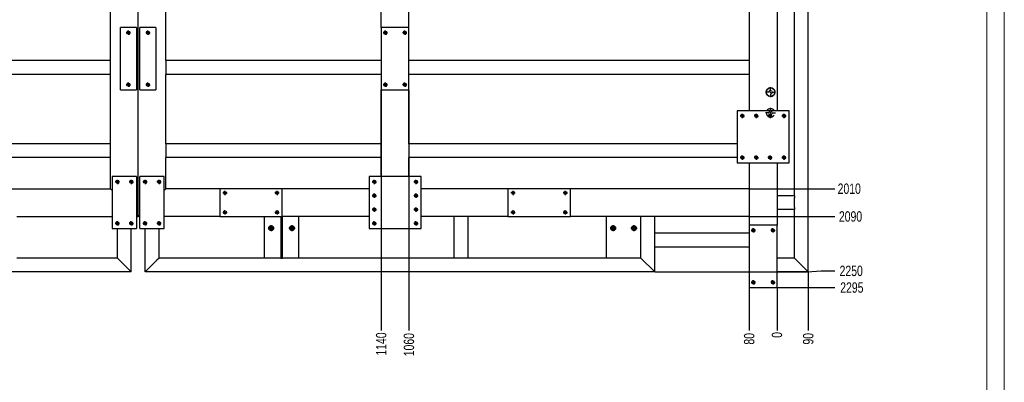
# Model space of a CAD drawing. Header units: millimetres. Extents: x 0 to 841, y 0 to 594.
# Tile 21 of 24: x 557 to 841, y 297 to 401. Entities that reach past the tile are written whole.
import ezdxf

# ---------------------------------------------------------------- set-up
doc = ezdxf.new("R2010")
doc.units = ezdxf.units.MM
doc.header["$PDSIZE"] = -1
doc.linetypes.add('CENTERX2', pattern=[20.32, 12.7, -2.54, 2.54, -2.54])
for name, color, linetype in [('COTES', 1, 'Continuous'), ('TRAIT-FINS', 9, 'Continuous'), ('TRAIT-MIXTES', 3, 'CENTERX2')]:
    doc.layers.add(name, color=color, linetype=linetype)
doc.layers.add('TRAIT-FORT', color=4, linetype='Continuous', lineweight=25)
doc.styles.add('SLDTEXTSTYLE0', font='TXT', dxfattribs={"width": 0.75})
doc.dimstyles.new('SLDDIMSTYLE0', dxfattribs={"dimtxt": 3, "dimasz": 0.333333, "dimexe": 0, "dimexo": 0.0625, "dimgap": 0.75, "dimtad": 0, "dimtih": 1, "dimtoh": 1, "dimdec": 0, "dimlfac": 10, "dimrnd": 1e-09, "dimdsep": 46, "dimtxsty": 'SLDTEXTSTYLE0', "dimblk1": 'ORIGIN', "dimblk2": 'ORIGIN', "dimsah": 1, "dimcen": 0.09, "dimadec": 0, "dimazin": 2, "dimtfac": 1, "dimtdec": 0, "dimtofl": 0, "dimtmove": 0, "dimatfit": 3, "dimldrblk": 'ORIGIN', "dimfxl": 1, "dimfrac": 2, "dimtolj": 1, "dimtzin": 12, "dimarcsym": 0})
doc.dimstyles.new('SLDDIMSTYLE1', dxfattribs={"dimtxt": 3, "dimasz": 2, "dimexe": 0, "dimexo": 0.0625, "dimgap": 0.75, "dimtad": 0, "dimtih": 1, "dimtoh": 1, "dimdec": 0, "dimlfac": 10, "dimrnd": 1e-09, "dimzin": 12, "dimdsep": 46, "dimtxsty": 'SLDTEXTSTYLE0', "dimsah": 1, "dimcen": 0.09, "dimadec": 0, "dimazin": 3, "dimtfac": 1, "dimtdec": 0, "dimtofl": 0, "dimtmove": 0, "dimatfit": 3, "dimfxl": 1, "dimfrac": 2, "dimtolj": 1, "dimtzin": 12, "dimarcsym": 0})

# ---------------------------------------------------------------- blocks, each defined once
blk = doc.blocks.new('_D_66')
at = {"layer": 'COTES', "color": 0, "lineweight": -2, "transparency": 16777216}
blk.add_line((775.53, 324.13), (775.53, 311.86), dxfattribs=at)
at = {"layer": 'Defpoints', "color": 0, "transparency": 16777216}
for p in [(775.53, 324.19), (775.53, 324.19), (775.53, 311.86)]:
    blk.add_point(p, dxfattribs=at)
at = {"layer": 'COTES', "color": 0, "transparency": 16777216, "insert": (775.53, 310.54), "char_height": 3, "attachment_point": 5, "rotation": 90, "style": 'SLDTEXTSTYLE0'}
blk.add_mtext('\\A1;0', dxfattribs=at)
blk = doc.blocks.new('_Origin')
at = {"color": 0, "linetype": 'ByBlock', "lineweight": -2}
blk.add_line((0, 0), (-1, 0), dxfattribs=at)
blk.add_circle((0, 0), 0.5, dxfattribs=at)
blk = doc.blocks.new('_D_67')
at = {"layer": 'COTES', "color": 0, "lineweight": -2, "transparency": 16777216}
blk.add_line((767.53, 324.13), (767.53, 311.86), dxfattribs=at)
at = {"layer": 'Defpoints', "color": 0, "transparency": 16777216}
for p in [(767.53, 324.19), (775.53, 324.19), (767.53, 311.86)]:
    blk.add_point(p, dxfattribs=at)
at = {"layer": 'COTES', "color": 0, "transparency": 16777216, "insert": (767.53, 309.42), "char_height": 3, "attachment_point": 5, "rotation": 90, "style": 'SLDTEXTSTYLE0'}
blk.add_mtext('\\A1;80', dxfattribs=at)
blk = doc.blocks.new('_D_68')
at = {"layer": 'COTES', "color": 0, "lineweight": -2, "transparency": 16777216}
blk.add_line((669.53, 381.13), (669.53, 311.86), dxfattribs=at)
at = {"layer": 'Defpoints', "color": 0, "transparency": 16777216}
for p in [(669.53, 381.19), (775.53, 324.19), (669.53, 311.86)]:
    blk.add_point(p, dxfattribs=at)
at = {"layer": 'COTES', "color": 0, "transparency": 16777216, "insert": (669.53, 307.73), "char_height": 3, "attachment_point": 5, "rotation": 90, "style": 'SLDTEXTSTYLE0'}
blk.add_mtext('\\A1;1060', dxfattribs=at)
blk = doc.blocks.new('_D_69')
at = {"layer": 'COTES', "color": 0, "lineweight": -2, "transparency": 16777216}
blk.add_line((661.53, 381.13), (661.53, 311.86), dxfattribs=at)
at = {"layer": 'Defpoints', "color": 0, "transparency": 16777216}
for p in [(661.53, 381.19), (775.53, 324.19), (661.53, 311.86)]:
    blk.add_point(p, dxfattribs=at)
at = {"layer": 'COTES', "color": 0, "transparency": 16777216, "insert": (661.53, 307.92), "char_height": 3, "attachment_point": 5, "rotation": 90, "style": 'SLDTEXTSTYLE0'}
blk.add_mtext('\\A1;1140', dxfattribs=at)
blk = doc.blocks.new('_D_70')
at = {"layer": 'COTES', "color": 0, "lineweight": -2, "transparency": 16777216}
blk.add_line((466.53, 324.13), (466.53, 311.86), dxfattribs=at)
at = {"layer": 'Defpoints', "color": 0, "transparency": 16777216}
for p in [(466.53, 324.19), (775.53, 324.19), (466.53, 311.86)]:
    blk.add_point(p, dxfattribs=at)
at = {"layer": 'COTES', "color": 0, "transparency": 16777216, "insert": (466.53, 307.36), "char_height": 3, "attachment_point": 5, "rotation": 90, "style": 'SLDTEXTSTYLE0'}
blk.add_mtext('\\A1;3090', dxfattribs=at)
blk = doc.blocks.new('_D_71')
at = {"layer": 'COTES', "color": 0, "lineweight": -2, "transparency": 16777216}
blk.add_line((784.53, 328.63), (784.53, 311.86), dxfattribs=at)
at = {"layer": 'Defpoints', "color": 0, "transparency": 16777216}
for p in [(784.53, 328.69), (775.53, 324.19), (784.53, 311.86)]:
    blk.add_point(p, dxfattribs=at)
at = {"layer": 'COTES', "color": 0, "transparency": 16777216, "insert": (784.53, 309.42), "char_height": 3, "attachment_point": 5, "rotation": 90, "style": 'SLDTEXTSTYLE0'}
blk.add_mtext('\\A1;90', dxfattribs=at)
blk = doc.blocks.new('_D_78')
at = {"layer": 'COTES', "color": 0, "lineweight": -2, "transparency": 16777216}
blk.add_line((474.47, 352.69), (450.2, 352.69), dxfattribs=at)
at = {"layer": 'Defpoints', "color": 0, "transparency": 16777216}
for p in [(595.53, 553.69), (450.2, 352.69), (474.53, 352.69)]:
    blk.add_point(p, dxfattribs=at)
at = {"layer": 'COTES', "color": 0, "transparency": 16777216, "insert": (446.08, 352.69), "char_height": 3, "attachment_point": 5, "style": 'SLDTEXTSTYLE0'}
blk.add_mtext('\\A1;2010', dxfattribs=at)
blk = doc.blocks.new('_D_79')
at = {"layer": 'COTES', "color": 0, "lineweight": -2, "transparency": 16777216}
blk.add_line((474.47, 344.69), (450.2, 344.69), dxfattribs=at)
at = {"layer": 'Defpoints', "color": 0, "transparency": 16777216}
for p in [(595.53, 553.69), (450.2, 344.69), (474.53, 344.69)]:
    blk.add_point(p, dxfattribs=at)
at = {"layer": 'COTES', "color": 0, "transparency": 16777216, "insert": (445.7, 344.69), "char_height": 3, "attachment_point": 5, "style": 'SLDTEXTSTYLE0'}
blk.add_mtext('\\A1;2090', dxfattribs=at)
blk = doc.blocks.new('_D_80')
at = {"layer": 'COTES', "color": 0, "lineweight": -2, "transparency": 16777216}
for p, q in [((454.2, 329), (450.2, 329)), ((458.2, 328.69), (454.2, 329)), ((474.47, 328.69), (458.2, 328.69))]:
    blk.add_line(p, q, dxfattribs=at)
at = {"layer": 'Defpoints', "color": 0, "transparency": 16777216}
for p in [(595.53, 553.69), (450.2, 329), (474.53, 328.69)]:
    blk.add_point(p, dxfattribs=at)
at = {"layer": 'COTES', "color": 0, "transparency": 16777216, "insert": (445.51, 329), "char_height": 3, "attachment_point": 5, "style": 'SLDTEXTSTYLE0'}
blk.add_mtext('\\A1;2250', dxfattribs=at)
blk = doc.blocks.new('_D_81')
at = {"layer": 'COTES', "color": 0, "lineweight": -2, "transparency": 16777216}
blk.add_line((466.47, 324.19), (450.2, 324.19), dxfattribs=at)
at = {"layer": 'Defpoints', "color": 0, "transparency": 16777216}
for p in [(595.53, 553.69), (450.2, 324.19), (466.53, 324.19)]:
    blk.add_point(p, dxfattribs=at)
at = {"layer": 'COTES', "color": 0, "transparency": 16777216, "insert": (445.33, 324.19), "char_height": 3, "attachment_point": 5, "style": 'SLDTEXTSTYLE0'}
blk.add_mtext('\\A1;2295', dxfattribs=at)
blk = doc.blocks.new('_D_87')
at = {"layer": 'COTES', "color": 0, "lineweight": -2, "transparency": 16777216}
blk.add_line((767.59, 352.69), (792.21, 352.69), dxfattribs=at)
at = {"layer": 'Defpoints', "color": 0, "transparency": 16777216}
for p in [(775.53, 553.69), (767.53, 352.69), (792.21, 352.69)]:
    blk.add_point(p, dxfattribs=at)
at = {"layer": 'COTES', "color": 0, "transparency": 16777216, "insert": (796.34, 352.69), "char_height": 3, "attachment_point": 5, "style": 'SLDTEXTSTYLE0'}
blk.add_mtext('\\A1;2010', dxfattribs=at)
blk = doc.blocks.new('_D_88')
at = {"layer": 'COTES', "color": 0, "lineweight": -2, "transparency": 16777216}
blk.add_line((767.59, 344.69), (792.21, 344.69), dxfattribs=at)
at = {"layer": 'Defpoints', "color": 0, "transparency": 16777216}
for p in [(775.53, 553.69), (767.53, 344.69), (792.21, 344.69)]:
    blk.add_point(p, dxfattribs=at)
at = {"layer": 'COTES', "color": 0, "transparency": 16777216, "insert": (796.71, 344.69), "char_height": 3, "attachment_point": 5, "style": 'SLDTEXTSTYLE0'}
blk.add_mtext('\\A1;2090', dxfattribs=at)
blk = doc.blocks.new('_D_89')
at = {"layer": 'COTES', "color": 0, "lineweight": -2, "transparency": 16777216}
for p, q in [((784.21, 328.69), (788.21, 329)), ((788.21, 329), (792.21, 329)), ((740.39, 328.69), (784.21, 328.69))]:
    blk.add_line(p, q, dxfattribs=at)
at = {"layer": 'Defpoints', "color": 0, "transparency": 16777216}
for p in [(775.53, 553.69), (792.21, 329), (740.33, 328.69)]:
    blk.add_point(p, dxfattribs=at)
at = {"layer": 'COTES', "color": 0, "transparency": 16777216, "insert": (796.9, 329), "char_height": 3, "attachment_point": 5, "style": 'SLDTEXTSTYLE0'}
blk.add_mtext('\\A1;2250', dxfattribs=at)
blk = doc.blocks.new('_D_90')
at = {"layer": 'COTES', "color": 0, "lineweight": -2, "transparency": 16777216}
blk.add_line((775.59, 324.19), (792.21, 324.19), dxfattribs=at)
at = {"layer": 'Defpoints', "color": 0, "transparency": 16777216}
for p in [(775.53, 553.69), (775.53, 324.19), (792.21, 324.19)]:
    blk.add_point(p, dxfattribs=at)
at = {"layer": 'COTES', "color": 0, "transparency": 16777216, "insert": (797.09, 324.19), "char_height": 3, "attachment_point": 5, "style": 'SLDTEXTSTYLE0'}
blk.add_mtext('\\A1;2295', dxfattribs=at)
blk = doc.blocks.new('SW_CENTERMARKSYMBOL_27')
at = {"layer": 'TRAIT-MIXTES', "color": 0}
for p, q in [((-0.4, 0), (-0.9, 0)), ((0, 0), (-0.2, 0)), ((0, 0.4), (0, 0.9)), ((0, 0), (0, 0.2)), ((0, 0), (0, -0.2)), ((0, 0), (0.2, 0)), ((0.4, 0), (0.9, 0)), ((0, -0.4), (0, -0.9))]:
    blk.add_line(p, q, dxfattribs=at)
blk = doc.blocks.new('SW_CENTERMARKSYMBOL_55')
at = {"layer": 'TRAIT-MIXTES', "color": 0}
for p, q in [((-0.4, 0), (-0.625, 0)), ((0, 0), (-0.2, 0)), ((0, 0.4), (0, 0.625)), ((0, 0), (0, 0.2)), ((0, 0), (0, -0.2)), ((0, 0), (0.2, 0)), ((0.4, 0), (0.625, 0)), ((0, -0.4), (0, -0.625))]:
    blk.add_line(p, q, dxfattribs=at)
blk = doc.blocks.new('SW_CENTERMARKSYMBOL_56')
at = {"layer": 'TRAIT-MIXTES', "color": 0}
for p, q in [((-0.4, 0), (-0.625, 0)), ((0, 0), (-0.2, 0)), ((0, 0.4), (0, 0.625)), ((0, 0), (0, 0.2)), ((0, 0), (0, -0.2)), ((0, 0), (0.2, 0)), ((0.4, 0), (0.625, 0)), ((0, -0.4), (0, -0.625))]:
    blk.add_line(p, q, dxfattribs=at)
blk = doc.blocks.new('SW_CENTERMARKSYMBOL_57')
at = {"layer": 'TRAIT-MIXTES', "color": 0}
for p, q in [((-0.4, 0), (-0.625, 0)), ((0, 0), (-0.2, 0)), ((0, 0.4), (0, 0.625)), ((0, 0), (0, 0.2)), ((0, 0), (0, -0.2)), ((0, 0), (0.2, 0)), ((0.4, 0), (0.625, 0)), ((0, -0.4), (0, -0.625))]:
    blk.add_line(p, q, dxfattribs=at)
blk = doc.blocks.new('SW_CENTERMARKSYMBOL_58')
at = {"layer": 'TRAIT-MIXTES', "color": 0}
for p, q in [((-0.4, 0), (-0.625, 0)), ((0, 0), (-0.2, 0)), ((0, 0.4), (0, 0.625)), ((0, 0), (0, 0.2)), ((0, 0), (0, -0.2)), ((0, 0), (0.2, 0)), ((0.4, 0), (0.625, 0)), ((0, -0.4), (0, -0.625))]:
    blk.add_line(p, q, dxfattribs=at)
blk = doc.blocks.new('SW_CENTERMARKSYMBOL_59')
at = {"layer": 'TRAIT-MIXTES', "color": 0}
for p, q in [((-0.4, 0), (-0.625, 0)), ((0, 0), (-0.2, 0)), ((0, 0.4), (0, 0.625)), ((0, 0), (0, 0.2)), ((0, 0), (0, -0.2)), ((0, 0), (0.2, 0)), ((0.4, 0), (0.625, 0)), ((0, -0.4), (0, -0.625))]:
    blk.add_line(p, q, dxfattribs=at)
blk = doc.blocks.new('SW_CENTERMARKSYMBOL_60')
at = {"layer": 'TRAIT-MIXTES', "color": 0}
for p, q in [((-0.4, 0), (-0.625, 0)), ((0, 0), (-0.2, 0)), ((0, 0.4), (0, 0.625)), ((0, 0), (0, 0.2)), ((0, 0), (0, -0.2)), ((0, 0), (0.2, 0)), ((0.4, 0), (0.625, 0)), ((0, -0.4), (0, -0.625))]:
    blk.add_line(p, q, dxfattribs=at)
blk = doc.blocks.new('SW_CENTERMARKSYMBOL_61')
at = {"layer": 'TRAIT-MIXTES', "color": 0}
for p, q in [((-0.4, 0), (-0.625, 0)), ((0, 0), (-0.2, 0)), ((0, 0.4), (0, 0.625)), ((0, 0), (0, 0.2)), ((0, 0), (0, -0.2)), ((0, 0), (0.2, 0)), ((0.4, 0), (0.625, 0)), ((0, -0.4), (0, -0.625))]:
    blk.add_line(p, q, dxfattribs=at)
blk = doc.blocks.new('SW_CENTERMARKSYMBOL_62')
at = {"layer": 'TRAIT-MIXTES', "color": 0}
for p, q in [((-0.4, 0), (-0.625, 0)), ((0, 0), (-0.2, 0)), ((0, 0.4), (0, 0.625)), ((0, 0), (0, 0.2)), ((0, 0), (0, -0.2)), ((0, 0), (0.2, 0)), ((0.4, 0), (0.625, 0)), ((0, -0.4), (0, -0.625))]:
    blk.add_line(p, q, dxfattribs=at)
blk = doc.blocks.new('SW_CENTERMARKSYMBOL_90')
at = {"layer": 'TRAIT-MIXTES', "color": 0}
for p, q in [((-0.4, 0), (-0.9, 0)), ((0, 0), (-0.2, 0)), ((0, 0.4), (0, 0.9)), ((0, 0), (0, 0.2)), ((0, 0), (0, -0.2)), ((0, 0), (0.2, 0)), ((0.4, 0), (0.9, 0)), ((0, -0.4), (0, -0.9))]:
    blk.add_line(p, q, dxfattribs=at)
blk = doc.blocks.new('SW_CENTERMARKSYMBOL_104')
at = {"layer": 'TRAIT-MIXTES', "color": 0}
for p, q in [((-0.4, 0), (-0.9, 0)), ((0, 0), (-0.2, 0)), ((0, 0.4), (0, 0.9)), ((0, 0), (0, 0.2)), ((0, 0), (0, -0.2)), ((0, 0), (0.2, 0)), ((0.4, 0), (0.9, 0)), ((0, -0.4), (0, -0.9))]:
    blk.add_line(p, q, dxfattribs=at)
blk = doc.blocks.new('SW_CENTERMARKSYMBOL_127')
at = {"layer": 'TRAIT-MIXTES', "color": 0}
for p, q in [((-0.4, 0), (-1.45, 0)), ((0, 0), (-0.2, 0)), ((0, 0.4), (0, 1.45)), ((0, 0), (0, 0.2)), ((0, 0), (0, -0.2)), ((0, 0), (0.2, 0)), ((0.4, 0), (1.45, 0)), ((0, -0.4), (0, -1.45))]:
    blk.add_line(p, q, dxfattribs=at)
blk = doc.blocks.new('SW_CENTERMARKSYMBOL_139')
at = {"layer": 'TRAIT-MIXTES', "color": 0}
for p, q in [((-0.4, 0), (-0.625, 0)), ((0, 0), (-0.2, 0)), ((0, 0.4), (0, 0.625)), ((0, 0), (0, 0.2)), ((0, 0), (0, -0.2)), ((0, 0), (0.2, 0)), ((0.4, 0), (0.625, 0)), ((0, -0.4), (0, -0.625))]:
    blk.add_line(p, q, dxfattribs=at)
blk = doc.blocks.new('SW_CENTERMARKSYMBOL_140')
at = {"layer": 'TRAIT-MIXTES', "color": 0}
for p, q in [((-0.4, 0), (-0.625, 0)), ((0, 0), (-0.2, 0)), ((0, 0.4), (0, 0.625)), ((0, 0), (0, 0.2)), ((0, 0), (0, -0.2)), ((0, 0), (0.2, 0)), ((0.4, 0), (0.625, 0)), ((0, -0.4), (0, -0.625))]:
    blk.add_line(p, q, dxfattribs=at)
blk = doc.blocks.new('SW_CENTERMARKSYMBOL_141')
at = {"layer": 'TRAIT-MIXTES', "color": 0}
for p, q in [((-0.4, 0), (-0.625, 0)), ((0, 0), (-0.2, 0)), ((0, 0.4), (0, 0.625)), ((0, 0), (0, 0.2)), ((0, 0), (0, -0.2)), ((0, 0), (0.2, 0)), ((0.4, 0), (0.625, 0)), ((0, -0.4), (0, -0.625))]:
    blk.add_line(p, q, dxfattribs=at)
blk = doc.blocks.new('SW_CENTERMARKSYMBOL_142')
at = {"layer": 'TRAIT-MIXTES', "color": 0}
for p, q in [((-0.4, 0), (-0.625, 0)), ((0, 0), (-0.2, 0)), ((0, 0.4), (0, 0.625)), ((0, 0), (0, 0.2)), ((0, 0), (0, -0.2)), ((0, 0), (0.2, 0)), ((0.4, 0), (0.625, 0)), ((0, -0.4), (0, -0.625))]:
    blk.add_line(p, q, dxfattribs=at)
blk = doc.blocks.new('SW_CENTERMARKSYMBOL_143')
at = {"layer": 'TRAIT-MIXTES', "color": 0}
for p, q in [((-0.4, 0), (-0.625, 0)), ((0, 0), (-0.2, 0)), ((0, 0.4), (0, 0.625)), ((0, 0), (0, 0.2)), ((0, 0), (0, -0.2)), ((0, 0), (0.2, 0)), ((0.4, 0), (0.625, 0)), ((0, -0.4), (0, -0.625))]:
    blk.add_line(p, q, dxfattribs=at)
blk = doc.blocks.new('SW_CENTERMARKSYMBOL_144')
at = {"layer": 'TRAIT-MIXTES', "color": 0}
for p, q in [((-0.4, 0), (-0.625, 0)), ((0, 0), (-0.2, 0)), ((0, 0.4), (0, 0.625)), ((0, 0), (0, 0.2)), ((0, 0), (0, -0.2)), ((0, 0), (0.2, 0)), ((0.4, 0), (0.625, 0)), ((0, -0.4), (0, -0.625))]:
    blk.add_line(p, q, dxfattribs=at)
blk = doc.blocks.new('SW_CENTERMARKSYMBOL_145')
at = {"layer": 'TRAIT-MIXTES', "color": 0}
for p, q in [((-0.4, 0), (-0.625, 0)), ((0, 0), (-0.2, 0)), ((0, 0.4), (0, 0.625)), ((0, 0), (0, 0.2)), ((0, 0), (0, -0.2)), ((0, 0), (0.2, 0)), ((0.4, 0), (0.625, 0)), ((0, -0.4), (0, -0.625))]:
    blk.add_line(p, q, dxfattribs=at)
blk = doc.blocks.new('SW_CENTERMARKSYMBOL_146')
at = {"layer": 'TRAIT-MIXTES', "color": 0}
for p, q in [((-0.4, 0), (-0.625, 0)), ((0, 0), (-0.2, 0)), ((0, 0.4), (0, 0.625)), ((0, 0), (0, 0.2)), ((0, 0), (0, -0.2)), ((0, 0), (0.2, 0)), ((0.4, 0), (0.625, 0)), ((0, -0.4), (0, -0.625))]:
    blk.add_line(p, q, dxfattribs=at)
blk = doc.blocks.new('SW_CENTERMARKSYMBOL_152')
at = {"layer": 'TRAIT-MIXTES', "color": 0}
for p, q in [((-0.4, 0), (-0.625, 0)), ((0, 0), (-0.2, 0)), ((0, 0.4), (0, 0.625)), ((0, 0), (0, 0.2)), ((0, 0), (0, -0.2)), ((0, 0), (0.2, 0)), ((0.4, 0), (0.625, 0)), ((0, -0.4), (0, -0.625))]:
    blk.add_line(p, q, dxfattribs=at)
blk = doc.blocks.new('SW_CENTERMARKSYMBOL_153')
at = {"layer": 'TRAIT-MIXTES', "color": 0}
for p, q in [((-0.4, 0), (-0.625, 0)), ((0, 0), (-0.2, 0)), ((0, 0.4), (0, 0.625)), ((0, 0), (0, 0.2)), ((0, 0), (0, -0.2)), ((0, 0), (0.2, 0)), ((0.4, 0), (0.625, 0)), ((0, -0.4), (0, -0.625))]:
    blk.add_line(p, q, dxfattribs=at)
blk = doc.blocks.new('SW_CENTERMARKSYMBOL_154')
at = {"layer": 'TRAIT-MIXTES', "color": 0}
for p, q in [((-0.4, 0), (-0.625, 0)), ((0, 0), (-0.2, 0)), ((0, 0.4), (0, 0.625)), ((0, 0), (0, 0.2)), ((0, 0), (0, -0.2)), ((0, 0), (0.2, 0)), ((0.4, 0), (0.625, 0)), ((0, -0.4), (0, -0.625))]:
    blk.add_line(p, q, dxfattribs=at)
blk = doc.blocks.new('SW_CENTERMARKSYMBOL_155')
at = {"layer": 'TRAIT-MIXTES', "color": 0}
for p, q in [((-0.4, 0), (-0.625, 0)), ((0, 0), (-0.2, 0)), ((0, 0.4), (0, 0.625)), ((0, 0), (0, 0.2)), ((0, 0), (0, -0.2)), ((0, 0), (0.2, 0)), ((0.4, 0), (0.625, 0)), ((0, -0.4), (0, -0.625))]:
    blk.add_line(p, q, dxfattribs=at)
blk = doc.blocks.new('SW_CENTERMARKSYMBOL_156')
at = {"layer": 'TRAIT-MIXTES', "color": 0}
for p, q in [((-0.4, 0), (-0.625, 0)), ((0, 0), (-0.2, 0)), ((0, 0.4), (0, 0.625)), ((0, 0), (0, 0.2)), ((0, 0), (0, -0.2)), ((0, 0), (0.2, 0)), ((0.4, 0), (0.625, 0)), ((0, -0.4), (0, -0.625))]:
    blk.add_line(p, q, dxfattribs=at)
blk = doc.blocks.new('SW_CENTERMARKSYMBOL_157')
at = {"layer": 'TRAIT-MIXTES', "color": 0}
for p, q in [((-0.4, 0), (-0.625, 0)), ((0, 0), (-0.2, 0)), ((0, 0.4), (0, 0.625)), ((0, 0), (0, 0.2)), ((0, 0), (0, -0.2)), ((0, 0), (0.2, 0)), ((0.4, 0), (0.625, 0)), ((0, -0.4), (0, -0.625))]:
    blk.add_line(p, q, dxfattribs=at)
blk = doc.blocks.new('SW_CENTERMARKSYMBOL_172')
at = {"layer": 'TRAIT-MIXTES', "color": 0}
for p, q in [((-0.4, 0), (-0.625, 0)), ((0, 0), (-0.2, 0)), ((0, 0.4), (0, 0.625)), ((0, 0), (0, 0.2)), ((0, 0), (0, -0.2)), ((0, 0), (0.2, 0)), ((0.4, 0), (0.625, 0)), ((0, -0.4), (0, -0.625))]:
    blk.add_line(p, q, dxfattribs=at)
blk = doc.blocks.new('SW_CENTERMARKSYMBOL_173')
at = {"layer": 'TRAIT-MIXTES', "color": 0}
for p, q in [((-0.4, 0), (-0.625, 0)), ((0, 0), (-0.2, 0)), ((0, 0.4), (0, 0.625)), ((0, 0), (0, 0.2)), ((0, 0), (0, -0.2)), ((0, 0), (0.2, 0)), ((0.4, 0), (0.625, 0)), ((0, -0.4), (0, -0.625))]:
    blk.add_line(p, q, dxfattribs=at)
blk = doc.blocks.new('SW_CENTERMARKSYMBOL_174')
at = {"layer": 'TRAIT-MIXTES', "color": 0}
for p, q in [((-0.4, 0), (-0.625, 0)), ((0, 0), (-0.2, 0)), ((0, 0.4), (0, 0.625)), ((0, 0), (0, 0.2)), ((0, 0), (0, -0.2)), ((0, 0), (0.2, 0)), ((0.4, 0), (0.625, 0)), ((0, -0.4), (0, -0.625))]:
    blk.add_line(p, q, dxfattribs=at)
blk = doc.blocks.new('SW_CENTERMARKSYMBOL_175')
at = {"layer": 'TRAIT-MIXTES', "color": 0}
for p, q in [((-0.4, 0), (-0.625, 0)), ((0, 0), (-0.2, 0)), ((0, 0.4), (0, 0.625)), ((0, 0), (0, 0.2)), ((0, 0), (0, -0.2)), ((0, 0), (0.2, 0)), ((0.4, 0), (0.625, 0)), ((0, -0.4), (0, -0.625))]:
    blk.add_line(p, q, dxfattribs=at)
blk = doc.blocks.new('SW_CENTERMARKSYMBOL_192')
at = {"layer": 'TRAIT-MIXTES', "color": 0}
for p, q in [((-0.4, 0), (-0.9, 0)), ((0, 0), (-0.2, 0)), ((0, 0.4), (0, 0.9)), ((0, 0), (0, 0.2)), ((0, 0), (0, -0.2)), ((0, 0), (0.2, 0)), ((0.4, 0), (0.9, 0)), ((0, -0.4), (0, -0.9))]:
    blk.add_line(p, q, dxfattribs=at)
blk = doc.blocks.new('SW_CENTERMARKSYMBOL_193')
at = {"layer": 'TRAIT-MIXTES', "color": 0}
for p, q in [((-0.4, 0), (-0.625, 0)), ((0, 0), (-0.2, 0)), ((0, 0.4), (0, 0.625)), ((0, 0), (0, 0.2)), ((0, 0), (0, -0.2)), ((0, 0), (0.2, 0)), ((0.4, 0), (0.625, 0)), ((0, -0.4), (0, -0.625))]:
    blk.add_line(p, q, dxfattribs=at)
blk = doc.blocks.new('SW_CENTERMARKSYMBOL_194')
at = {"layer": 'TRAIT-MIXTES', "color": 0}
for p, q in [((-0.4, 0), (-0.625, 0)), ((0, 0), (-0.2, 0)), ((0, 0.4), (0, 0.625)), ((0, 0), (0, 0.2)), ((0, 0), (0, -0.2)), ((0, 0), (0.2, 0)), ((0.4, 0), (0.625, 0)), ((0, -0.4), (0, -0.625))]:
    blk.add_line(p, q, dxfattribs=at)
blk = doc.blocks.new('SW_CENTERMARKSYMBOL_195')
at = {"layer": 'TRAIT-MIXTES', "color": 0}
for p, q in [((-0.4, 0), (-0.625, 0)), ((0, 0), (-0.2, 0)), ((0, 0.4), (0, 0.625)), ((0, 0), (0, 0.2)), ((0, 0), (0, -0.2)), ((0, 0), (0.2, 0)), ((0.4, 0), (0.625, 0)), ((0, -0.4), (0, -0.625))]:
    blk.add_line(p, q, dxfattribs=at)
blk = doc.blocks.new('SW_CENTERMARKSYMBOL_196')
at = {"layer": 'TRAIT-MIXTES', "color": 0}
for p, q in [((-0.4, 0), (-0.625, 0)), ((0, 0), (-0.2, 0)), ((0, 0.4), (0, 0.625)), ((0, 0), (0, 0.2)), ((0, 0), (0, -0.2)), ((0, 0), (0.2, 0)), ((0.4, 0), (0.625, 0)), ((0, -0.4), (0, -0.625))]:
    blk.add_line(p, q, dxfattribs=at)
blk = doc.blocks.new('SW_CENTERMARKSYMBOL_197')
at = {"layer": 'TRAIT-MIXTES', "color": 0}
for p, q in [((-0.4, 0), (-0.625, 0)), ((0, 0), (-0.2, 0)), ((0, 0.4), (0, 0.625)), ((0, 0), (0, 0.2)), ((0, 0), (0, -0.2)), ((0, 0), (0.2, 0)), ((0.4, 0), (0.625, 0)), ((0, -0.4), (0, -0.625))]:
    blk.add_line(p, q, dxfattribs=at)
blk = doc.blocks.new('SW_CENTERMARKSYMBOL_198')
at = {"layer": 'TRAIT-MIXTES', "color": 0}
for p, q in [((-0.4, 0), (-0.625, 0)), ((0, 0), (-0.2, 0)), ((0, 0.4), (0, 0.625)), ((0, 0), (0, 0.2)), ((0, 0), (0, -0.2)), ((0, 0), (0.2, 0)), ((0.4, 0), (0.625, 0)), ((0, -0.4), (0, -0.625))]:
    blk.add_line(p, q, dxfattribs=at)
blk = doc.blocks.new('SW_CENTERMARKSYMBOL_199')
at = {"layer": 'TRAIT-MIXTES', "color": 0}
for p, q in [((-0.4, 0), (-0.625, 0)), ((0, 0), (-0.2, 0)), ((0, 0.4), (0, 0.625)), ((0, 0), (0, 0.2)), ((0, 0), (0, -0.2)), ((0, 0), (0.2, 0)), ((0.4, 0), (0.625, 0)), ((0, -0.4), (0, -0.625))]:
    blk.add_line(p, q, dxfattribs=at)
blk = doc.blocks.new('SW_CENTERMARKSYMBOL_200')
at = {"layer": 'TRAIT-MIXTES', "color": 0}
for p, q in [((-0.4, 0), (-0.625, 0)), ((0, 0), (-0.2, 0)), ((0, 0.4), (0, 0.625)), ((0, 0), (0, 0.2)), ((0, 0), (0, -0.2)), ((0, 0), (0.2, 0)), ((0.4, 0), (0.625, 0)), ((0, -0.4), (0, -0.625))]:
    blk.add_line(p, q, dxfattribs=at)
blk = doc.blocks.new('SW_CENTERMARKSYMBOL_202')
at = {"layer": 'TRAIT-MIXTES', "color": 0}
for p, q in [((-0.4, 0), (-0.625, 0)), ((0, 0), (-0.2, 0)), ((0, 0.4), (0, 0.625)), ((0, 0), (0, 0.2)), ((0, 0), (0, -0.2)), ((0, 0), (0.2, 0)), ((0.4, 0), (0.625, 0)), ((0, -0.4), (0, -0.625))]:
    blk.add_line(p, q, dxfattribs=at)
blk = doc.blocks.new('SW_CENTERMARKSYMBOL_203')
at = {"layer": 'TRAIT-MIXTES', "color": 0}
for p, q in [((-0.4, 0), (-0.625, 0)), ((0, 0), (-0.2, 0)), ((0, 0.4), (0, 0.625)), ((0, 0), (0, 0.2)), ((0, 0), (0, -0.2)), ((0, 0), (0.2, 0)), ((0.4, 0), (0.625, 0)), ((0, -0.4), (0, -0.625))]:
    blk.add_line(p, q, dxfattribs=at)
blk = doc.blocks.new('SW_CENTERMARKSYMBOL_204')
at = {"layer": 'TRAIT-MIXTES', "color": 0}
for p, q in [((-0.4, 0), (-0.625, 0)), ((0, 0), (-0.2, 0)), ((0, 0.4), (0, 0.625)), ((0, 0), (0, 0.2)), ((0, 0), (0, -0.2)), ((0, 0), (0.2, 0)), ((0.4, 0), (0.625, 0)), ((0, -0.4), (0, -0.625))]:
    blk.add_line(p, q, dxfattribs=at)
blk = doc.blocks.new('SW_CENTERMARKSYMBOL_205')
at = {"layer": 'TRAIT-MIXTES', "color": 0}
for p, q in [((-0.4, 0), (-0.625, 0)), ((0, 0), (-0.2, 0)), ((0, 0.4), (0, 0.625)), ((0, 0), (0, 0.2)), ((0, 0), (0, -0.2)), ((0, 0), (0.2, 0)), ((0.4, 0), (0.625, 0)), ((0, -0.4), (0, -0.625))]:
    blk.add_line(p, q, dxfattribs=at)
blk = doc.blocks.new('SW_CENTERMARKSYMBOL_220')
at = {"layer": 'TRAIT-MIXTES', "color": 0}
for p, q in [((-0.4, 0), (-1.45, 0)), ((0, 0), (-0.2, 0)), ((0, 0.4), (0, 1.45)), ((0, 0), (0, 0.2)), ((0, 0), (0, -0.2)), ((0, 0), (0.2, 0)), ((0.4, 0), (1.45, 0)), ((0, -0.4), (0, -1.45))]:
    blk.add_line(p, q, dxfattribs=at)
blk = doc.blocks.new('SW_CENTERMARKSYMBOL_221')
at = {"layer": 'TRAIT-MIXTES', "color": 0}
for p, q in [((-0.4, 0), (-0.625, 0)), ((0, 0), (-0.2, 0)), ((0, 0.4), (0, 0.625)), ((0, 0), (0, 0.2)), ((0, 0), (0, -0.2)), ((0, 0), (0.2, 0)), ((0.4, 0), (0.625, 0)), ((0, -0.4), (0, -0.625))]:
    blk.add_line(p, q, dxfattribs=at)
blk = doc.blocks.new('SW_CENTERMARKSYMBOL_222')
at = {"layer": 'TRAIT-MIXTES', "color": 0}
for p, q in [((-0.4, 0), (-0.625, 0)), ((0, 0), (-0.2, 0)), ((0, 0.4), (0, 0.625)), ((0, 0), (0, 0.2)), ((0, 0), (0, -0.2)), ((0, 0), (0.2, 0)), ((0.4, 0), (0.625, 0)), ((0, -0.4), (0, -0.625))]:
    blk.add_line(p, q, dxfattribs=at)
blk = doc.blocks.new('SW_CENTERMARKSYMBOL_245')
at = {"layer": 'TRAIT-MIXTES', "color": 0}
for p, q in [((-0.4, 0), (-0.625, 0)), ((0, 0), (-0.2, 0)), ((0, 0.4), (0, 0.625)), ((0, 0), (0, 0.2)), ((0, 0), (0, -0.2)), ((0, 0), (0.2, 0)), ((0.4, 0), (0.625, 0)), ((0, -0.4), (0, -0.625))]:
    blk.add_line(p, q, dxfattribs=at)
blk = doc.blocks.new('SW_CENTERMARKSYMBOL_246')
at = {"layer": 'TRAIT-MIXTES', "color": 0}
for p, q in [((-0.4, 0), (-0.625, 0)), ((0, 0), (-0.2, 0)), ((0, 0.4), (0, 0.625)), ((0, 0), (0, 0.2)), ((0, 0), (0, -0.2)), ((0, 0), (0.2, 0)), ((0.4, 0), (0.625, 0)), ((0, -0.4), (0, -0.625))]:
    blk.add_line(p, q, dxfattribs=at)
blk = doc.blocks.new('SW_CENTERMARKSYMBOL_247')
at = {"layer": 'TRAIT-MIXTES', "color": 0}
for p, q in [((-0.4, 0), (-0.625, 0)), ((0, 0), (-0.2, 0)), ((0, 0.4), (0, 0.625)), ((0, 0), (0, 0.2)), ((0, 0), (0, -0.2)), ((0, 0), (0.2, 0)), ((0.4, 0), (0.625, 0)), ((0, -0.4), (0, -0.625))]:
    blk.add_line(p, q, dxfattribs=at)
blk = doc.blocks.new('SW_CENTERMARKSYMBOL_248')
at = {"layer": 'TRAIT-MIXTES', "color": 0}
for p, q in [((-0.4, 0), (-0.625, 0)), ((0, 0), (-0.2, 0)), ((0, 0.4), (0, 0.625)), ((0, 0), (0, 0.2)), ((0, 0), (0, -0.2)), ((0, 0), (0.2, 0)), ((0.4, 0), (0.625, 0)), ((0, -0.4), (0, -0.625))]:
    blk.add_line(p, q, dxfattribs=at)

msp = doc.modelspace()

# ---------------------------------------------------------------- linework, layer by layer
at = {"lineweight": 18}
for p, q in [((841, 594), (841, 0)), ((836, 589), (836, 5))]:
    msp.add_line(p, q, dxfattribs=at)
at = {"layer": 'TRAIT-FINS', "lineweight": 18}
for centre in [(588.73, 397.69), (594.33, 397.69), (662.73, 397.69), (668.33, 397.69), (588.73, 382.69), (594.33, 382.69), (662.73, 382.69), (668.33, 382.69), (773.67, 380.57), (773.67, 374.57), (765.53, 373.69), (769.53, 373.69), (773.53, 373.69), (777.53, 373.69), (765.53, 361.69), (769.53, 361.69), (773.53, 361.69), (777.53, 361.69), (585.53, 354.69), (589.53, 354.69), (593.53, 354.69), (597.53, 354.69), (659.53, 354.69), (671.53, 354.69), (659.53, 350.69), (671.53, 350.69), (659.53, 346.69), (671.53, 346.69), (585.53, 342.69), (589.53, 342.69), (593.53, 342.69), (597.53, 342.69), (659.53, 342.69), (671.53, 342.69), (629.83, 341.32), (635.83, 341.32), (728.33, 341.32), (734.33, 341.32), (768.73, 340.69), (774.33, 340.69), (768.73, 325.69), (774.33, 325.69)]:
    msp.add_arc(centre, 0.5, 255, 195, dxfattribs=at)
at = {"layer": 'TRAIT-FORT', "lineweight": 25}
for p, q in [((591.53, 344.69), (591.53, 553.69)), ((591.53, 344.69), (591.53, 459.69)), ((784.53, 328.69), (784.53, 457.69)), ((780.53, 350.69), (780.53, 418.69)), ((775.53, 409.19), (775.53, 375.19)), ((583.53, 389.69), (583.53, 405.69)), ((599.53, 389.69), (599.53, 407.19)), ((661.53, 399.19), (661.53, 407.19)), ((669.53, 399.19), (669.53, 407.19)), ((767.53, 407.19), (767.53, 389.69)), ((586.43, 381.19), (586.43, 399.19)), ((591.03, 399.19), (586.43, 399.19)), ((591.03, 399.19), (591.03, 381.19)), ((592.03, 381.19), (592.03, 399.19)), ((596.63, 399.19), (592.03, 399.19)), ((596.63, 399.19), (596.63, 381.19)), ((661.53, 399.19), (661.53, 381.19)), ((669.53, 399.19), (661.53, 399.19)), ((669.53, 381.19), (669.53, 399.19)), ((583.53, 389.69), (529.53, 389.69)), ((583.53, 389.09), (583.53, 389.69)), ((583.53, 386.29), (583.53, 389.09)), ((661.53, 389.69), (599.53, 389.69)), ((599.53, 389.69), (599.53, 389.09)), ((599.53, 389.09), (599.53, 386.29)), ((767.53, 389.69), (669.53, 389.69)), ((767.53, 389.69), (767.53, 389.09)), ((767.53, 389.09), (767.53, 386.29)), ((583.53, 385.69), (583.53, 386.29)), ((599.53, 386.29), (599.53, 385.69)), ((767.53, 386.29), (767.53, 385.69)), ((583.53, 385.69), (529.53, 385.69)), ((583.53, 365.69), (583.53, 385.69)), ((599.53, 365.69), (599.53, 385.69)), ((661.53, 385.69), (599.53, 385.69)), ((767.53, 385.69), (669.53, 385.69)), ((767.53, 385.69), (767.53, 375.19)), ((586.43, 381.19), (591.03, 381.19)), ((592.03, 381.19), (596.63, 381.19)), ((661.53, 365.69), (661.53, 381.19)), ((661.53, 381.19), (669.53, 381.19)), ((669.53, 365.69), (669.53, 381.19)), ((764.03, 375.19), (764.03, 360.19)), ((779.03, 375.19), (764.03, 375.19)), ((774.73, 375.22), (774.75, 375.19)), ((779.03, 360.19), (779.03, 375.19)), ((583.53, 365.69), (529.53, 365.69)), ((583.53, 365.09), (583.53, 365.69)), ((583.53, 362.29), (583.53, 365.09)), ((599.53, 365.69), (599.53, 365.09)), ((661.53, 365.69), (599.53, 365.69)), ((599.53, 365.09), (599.53, 362.29)), ((661.53, 365.09), (661.53, 365.69)), ((661.53, 362.29), (661.53, 365.09)), ((669.53, 365.69), (669.53, 365.09)), ((764.03, 365.69), (669.53, 365.69)), ((669.53, 365.09), (669.53, 362.29)), ((583.53, 361.69), (529.53, 361.69)), ((583.53, 361.69), (583.53, 362.29)), ((583.53, 352.69), (583.53, 361.69)), ((599.53, 362.29), (599.53, 361.69)), ((599.53, 352.69), (599.53, 361.69)), ((661.53, 361.69), (599.53, 361.69)), ((661.53, 361.69), (661.53, 362.29)), ((661.53, 356.19), (661.53, 361.69)), ((669.53, 362.29), (669.53, 361.69)), ((669.53, 356.19), (669.53, 361.69)), ((764.03, 361.69), (669.53, 361.69)), ((764.03, 360.19), (779.03, 360.19)), ((765.96, 361.69), (765.11, 361.69)), ((767.53, 360.19), (767.53, 352.69)), ((775.53, 360.19), (775.53, 350.69)), ((584.03, 356.19), (584.03, 341.19)), ((591.03, 356.19), (584.03, 356.19)), ((591.03, 356.19), (591.03, 341.19)), ((592.03, 341.19), (592.03, 356.19)), ((599.03, 356.19), (592.03, 356.19)), ((599.03, 341.19), (599.03, 356.19)), ((658.03, 356.19), (658.03, 341.19)), ((673.03, 356.19), (658.03, 356.19)), ((673.03, 341.19), (673.03, 356.19)), ((529.53, 352.69), (583.53, 352.69)), ((584.03, 352.19), (583.53, 352.69)), ((583.53, 352.69), (584.03, 352.19)), ((599.03, 352.19), (599.53, 352.69)), ((599.53, 352.69), (599.03, 352.19)), ((615.03, 352.69), (599.53, 352.69)), ((633.03, 352.69), (615.03, 352.69)), ((615.03, 352.69), (615.03, 344.69)), ((658.03, 352.69), (633.03, 352.69)), ((633.03, 344.69), (633.03, 352.69)), ((698.03, 352.69), (673.03, 352.69)), ((698.03, 352.69), (698.03, 344.69)), ((716.03, 352.69), (698.03, 352.69)), ((767.53, 352.69), (716.03, 352.69)), ((716.03, 344.69), (716.03, 352.69)), ((767.53, 352.69), (767.53, 351.89)), ((767.53, 351.89), (767.53, 345.49)), ((775.53, 350.69), (775.53, 350.09)), ((780.53, 350.69), (775.53, 350.69)), ((775.53, 350.09), (775.53, 347.29)), ((780.53, 350.69), (780.53, 350.09)), ((780.53, 347.29), (780.53, 350.09)), ((775.53, 347.29), (775.53, 346.69)), ((780.53, 346.69), (775.53, 346.69)), ((775.53, 346.69), (775.53, 342.19)), ((780.53, 347.29), (780.53, 346.69)), ((780.53, 332.69), (780.53, 346.69)), ((556.53, 344.69), (584.03, 344.69)), ((591.53, 344.69), (591.03, 345.19)), ((591.03, 345.19), (591.53, 344.69)), ((591.03, 344.69), (591.53, 344.69)), ((591.53, 344.69), (592.03, 345.19)), ((592.03, 345.19), (591.53, 344.69)), ((592.03, 344.69), (591.53, 344.69)), ((615.03, 344.69), (599.03, 344.69)), ((615.03, 344.69), (633.03, 344.69)), ((627.83, 344.69), (627.83, 332.69)), ((632.58, 344.69), (632.58, 332.69)), ((633.08, 344.69), (633.03, 344.69)), ((658.03, 344.69), (633.08, 344.69)), ((633.08, 332.69), (633.08, 344.69)), ((637.83, 332.69), (637.83, 344.69)), ((682.53, 344.69), (673.03, 344.69)), ((682.53, 332.69), (682.53, 344.69)), ((683.13, 344.69), (682.53, 344.69)), ((685.93, 344.69), (683.13, 344.69)), ((686.53, 344.69), (685.93, 344.69)), ((698.03, 344.69), (686.53, 344.69)), ((686.53, 332.69), (686.53, 344.69)), ((698.03, 344.69), (716.03, 344.69)), ((736.33, 344.69), (716.03, 344.69)), ((726.33, 344.69), (726.33, 332.69)), ((736.33, 332.69), (736.33, 344.69)), ((736.93, 344.69), (736.33, 344.69)), ((739.73, 344.69), (736.93, 344.69)), ((740.33, 344.69), (739.73, 344.69)), ((767.53, 344.69), (740.33, 344.69)), ((740.33, 339.86), (740.33, 344.69)), ((767.53, 345.49), (767.53, 344.69)), ((767.53, 344.69), (767.53, 342.19)), ((584.03, 341.19), (591.03, 341.19)), ((585.53, 342.27), (585.53, 343.12)), ((585.53, 332.69), (585.53, 341.19)), ((589.53, 342.27), (589.53, 343.12)), ((589.53, 328.69), (589.53, 341.19)), ((592.03, 341.19), (599.03, 341.19)), ((593.53, 342.27), (593.53, 343.12)), ((593.53, 328.69), (593.53, 341.19)), ((597.53, 342.27), (597.53, 343.12)), ((597.53, 332.69), (597.53, 341.19)), ((658.03, 341.19), (673.03, 341.19)), ((775.53, 342.19), (767.53, 342.19)), ((767.53, 342.19), (767.53, 324.19)), ((775.53, 324.19), (775.53, 342.19)), ((767.53, 339.86), (740.33, 339.86)), ((740.33, 339.26), (740.33, 339.86)), ((740.33, 336.46), (740.33, 339.26)), ((740.33, 335.86), (740.33, 336.46)), ((767.53, 335.86), (740.33, 335.86)), ((740.33, 328.69), (740.33, 335.86)), ((585.53, 332.69), (556.53, 332.69)), ((585.53, 332.69), (586.13, 332.09)), ((586.13, 332.09), (588.93, 329.29)), ((596.93, 332.09), (594.13, 329.29)), ((597.53, 332.69), (596.93, 332.09)), ((597.53, 332.69), (596.93, 332.09)), ((632.58, 332.69), (597.53, 332.69)), ((632.58, 332.69), (633.08, 332.69)), ((682.53, 332.69), (633.08, 332.69)), ((683.13, 332.69), (682.53, 332.69)), ((685.93, 332.69), (683.13, 332.69)), ((686.53, 332.69), (685.93, 332.69)), ((736.33, 332.69), (686.53, 332.69)), ((736.93, 332.09), (736.33, 332.69)), ((739.73, 329.29), (736.93, 332.09)), ((780.53, 332.69), (775.53, 332.69)), ((780.53, 332.69), (781.13, 332.09)), ((781.13, 332.09), (783.93, 329.29)), ((588.93, 329.29), (589.53, 328.69)), ((594.13, 329.29), (593.53, 328.69)), ((594.13, 329.29), (593.53, 328.69)), ((740.33, 328.69), (739.73, 329.29)), ((783.93, 329.29), (784.53, 328.69)), ((589.53, 328.69), (474.53, 328.69)), ((740.33, 328.69), (593.53, 328.69)), ((784.53, 328.69), (775.53, 328.69)), ((767.53, 324.19), (775.53, 324.19)), ((768.33, 325.69), (768.31, 325.69)), ((769.16, 325.69), (768.33, 325.69)), ((769.11, 325.49), (768.36, 325.49)), ((774.73, 325.69), (773.91, 325.69)), ((774.71, 325.49), (773.96, 325.49)), ((774.76, 325.69), (774.73, 325.69))]:
    msp.add_line(p, q, dxfattribs=at)
for centre, radius in [((588.73, 397.69), 0.425), ((594.33, 397.69), 0.425), ((662.73, 397.69), 0.425), ((668.33, 397.69), 0.425), ((588.73, 382.69), 0.425), ((594.33, 382.69), 0.425), ((662.73, 382.69), 0.425), ((668.33, 382.69), 0.425), ((773.67, 380.57), 1.25), ((765.53, 373.69), 0.425), ((769.53, 373.69), 0.425), ((773.53, 373.69), 0.425), ((777.53, 373.69), 0.425), ((765.53, 361.69), 0.425), ((769.53, 361.69), 0.425), ((773.53, 361.69), 0.425), ((777.53, 361.69), 0.425), ((585.53, 354.69), 0.425), ((589.53, 354.69), 0.425), ((593.53, 354.69), 0.425), ((597.53, 354.69), 0.425), ((659.53, 354.69), 0.425), ((671.53, 354.69), 0.425), ((616.53, 351.49), 0.425), ((631.53, 351.49), 0.425), ((699.53, 351.49), 0.425), ((714.53, 351.49), 0.425), ((659.53, 350.69), 0.425), ((671.53, 350.69), 0.425), ((616.53, 345.89), 0.425), ((631.53, 345.89), 0.425), ((659.53, 346.69), 0.425), ((671.53, 346.69), 0.425), ((699.53, 345.89), 0.425), ((714.53, 345.89), 0.425), ((585.53, 342.69), 0.425), ((589.53, 342.69), 0.425), ((593.53, 342.69), 0.425), ((597.53, 342.69), 0.425), ((629.83, 341.32), 0.7), ((629.83, 341.32), 0.425), ((635.83, 341.32), 0.7), ((635.83, 341.32), 0.425), ((659.53, 342.69), 0.425), ((671.53, 342.69), 0.425), ((728.33, 341.32), 0.7), ((728.33, 341.32), 0.425), ((734.33, 341.32), 0.7), ((734.33, 341.32), 0.425), ((768.73, 340.69), 0.425), ((774.33, 340.69), 0.425), ((768.73, 325.69), 0.425), ((774.33, 325.69), 0.425)]:
    msp.add_circle(centre, radius, dxfattribs=at)
for centre, start, end in [((773.67, 380.57), 31.4524, 328.5476), ((773.67, 374.57), 180, 328.5476), ((773.67, 374.57), 29.9026, 150.0974), ((773.67, 374.57), 31.4524, 150.0974)]:
    msp.add_arc(centre, 1.25, start, end, dxfattribs=at)
msp.add_open_spline([(774.73, 381.22), (774.79, 381.12), (774.84, 381.02), (774.88, 380.85), (774.9, 380.8), (774.91, 380.68), (774.92, 380.63), (774.92, 380.54), (774.91, 380.51), (774.91, 380.46), (774.91, 380.43), (774.9, 380.34), (774.88, 380.29), (774.85, 380.18), (774.83, 380.12), (774.79, 380.02), (774.76, 379.97), (774.73, 379.92)], degree=3, knots=[0, 0, 0, 0, 0.25, 0.25, 0.375, 0.375, 0.5, 0.5, 0.5625, 0.5625, 0.625, 0.625, 0.75, 0.75, 0.875, 0.875, 1, 1, 1, 1], dxfattribs=at)

# ---------------------------------------------------------------- block references
at = {"layer": 'TRAIT-MIXTES'}
for name, p in [('SW_CENTERMARKSYMBOL_222', (588.73, 397.69)), ('SW_CENTERMARKSYMBOL_157', (594.33, 397.69)), ('SW_CENTERMARKSYMBOL_175', (662.73, 397.69)), ('SW_CENTERMARKSYMBOL_174', (668.33, 397.69)), ('SW_CENTERMARKSYMBOL_221', (588.73, 382.69)), ('SW_CENTERMARKSYMBOL_156', (594.33, 382.69)), ('SW_CENTERMARKSYMBOL_172', (662.73, 382.69)), ('SW_CENTERMARKSYMBOL_173', (668.33, 382.69)), ('SW_CENTERMARKSYMBOL_220', (773.67, 380.57)), ('SW_CENTERMARKSYMBOL_127', (773.67, 374.57)), ('SW_CENTERMARKSYMBOL_142', (765.53, 373.69)), ('SW_CENTERMARKSYMBOL_141', (769.53, 373.69)), ('SW_CENTERMARKSYMBOL_140', (773.53, 373.69)), ('SW_CENTERMARKSYMBOL_139', (777.53, 373.69)), ('SW_CENTERMARKSYMBOL_143', (765.53, 361.69)), ('SW_CENTERMARKSYMBOL_144', (769.53, 361.69)), ('SW_CENTERMARKSYMBOL_145', (773.53, 361.69)), ('SW_CENTERMARKSYMBOL_146', (777.53, 361.69)), ('SW_CENTERMARKSYMBOL_246', (585.53, 354.69)), ('SW_CENTERMARKSYMBOL_245', (589.53, 354.69)), ('SW_CENTERMARKSYMBOL_203', (593.53, 354.69)), ('SW_CENTERMARKSYMBOL_202', (597.53, 354.69)), ('SW_CENTERMARKSYMBOL_195', (659.53, 354.69)), ('SW_CENTERMARKSYMBOL_200', (671.53, 354.69)), ('SW_CENTERMARKSYMBOL_62', (616.53, 351.49)), ('SW_CENTERMARKSYMBOL_61', (631.53, 351.49)), ('SW_CENTERMARKSYMBOL_58', (699.53, 351.49)), ('SW_CENTERMARKSYMBOL_57', (714.53, 351.49)), ('SW_CENTERMARKSYMBOL_194', (659.53, 350.69)), ('SW_CENTERMARKSYMBOL_199', (671.53, 350.69)), ('SW_CENTERMARKSYMBOL_59', (616.53, 345.89)), ('SW_CENTERMARKSYMBOL_60', (631.53, 345.89)), ('SW_CENTERMARKSYMBOL_193', (659.53, 346.69)), ('SW_CENTERMARKSYMBOL_198', (671.53, 346.69)), ('SW_CENTERMARKSYMBOL_55', (699.53, 345.89)), ('SW_CENTERMARKSYMBOL_56', (714.53, 345.89)), ('SW_CENTERMARKSYMBOL_247', (585.53, 342.69)), ('SW_CENTERMARKSYMBOL_248', (589.53, 342.69)), ('SW_CENTERMARKSYMBOL_204', (593.53, 342.69)), ('SW_CENTERMARKSYMBOL_205', (597.53, 342.69)), ('SW_CENTERMARKSYMBOL_196', (659.53, 342.69)), ('SW_CENTERMARKSYMBOL_197', (671.53, 342.69)), ('SW_CENTERMARKSYMBOL_90', (629.83, 341.32)), ('SW_CENTERMARKSYMBOL_104', (635.83, 341.32)), ('SW_CENTERMARKSYMBOL_192', (728.33, 341.32)), ('SW_CENTERMARKSYMBOL_27', (734.33, 341.32)), ('SW_CENTERMARKSYMBOL_155', (768.73, 340.69)), ('SW_CENTERMARKSYMBOL_154', (774.33, 340.69)), ('SW_CENTERMARKSYMBOL_152', (768.73, 325.69)), ('SW_CENTERMARKSYMBOL_153', (774.33, 325.69))]:
    msp.add_blockref(name, p, dxfattribs=at)

# ---------------------------------------------------------------- dimensions: what is measured, and where the dimension line sits
at = {"layer": 'COTES'}
for feature_location, offset, dtype, origin, dimstyle, picture, middle in [((466.53, 324.19), (-16.33, 0), 0, (595.53, 553.69), 'SLDDIMSTYLE1', '_D_81', (445.33, 324.19)), ((474.53, 328.69), (-24.33, 0.31), 0, (595.53, 553.69), 'SLDDIMSTYLE1', '_D_80', (445.51, 329)), ((474.53, 344.69), (-24.33, 0), 0, (595.53, 553.69), 'SLDDIMSTYLE1', '_D_79', (445.7, 344.69)), ((474.53, 352.69), (-24.33, 0), 0, (595.53, 553.69), 'SLDDIMSTYLE1', '_D_78', (446.08, 352.69)), ((740.33, 328.69), (51.88, 0.31), 0, (775.53, 553.69), 'SLDDIMSTYLE1', '_D_89', (796.9, 329)), ((767.53, 352.69), (24.68, 0), 0, (775.53, 553.69), 'SLDDIMSTYLE1', '_D_87', (796.34, 352.69)), ((767.53, 344.69), (24.68, 0), 0, (775.53, 553.69), 'SLDDIMSTYLE1', '_D_88', (796.71, 344.69)), ((775.53, 324.19), (16.68, 0), 0, (775.53, 553.69), 'SLDDIMSTYLE1', '_D_90', (797.09, 324.19)), ((661.53, 381.19), (0, -69.34), 1, (775.53, 324.19), 'SLDDIMSTYLE1', '_D_69', (661.53, 307.92)), ((669.53, 381.19), (0, -69.34), 1, (775.53, 324.19), 'SLDDIMSTYLE1', '_D_68', (669.53, 307.73)), ((784.53, 328.69), (0, -16.84), 1, (775.53, 324.19), 'SLDDIMSTYLE1', '_D_71', (784.53, 309.42)), ((466.53, 324.19), (0, -12.34), 1, (775.53, 324.19), 'SLDDIMSTYLE1', '_D_70', (466.53, 307.36)), ((767.53, 324.19), (0, -12.34), 1, (775.53, 324.19), 'SLDDIMSTYLE1', '_D_67', (767.53, 309.42)), ((775.53182249, 324.19208074), (0, -12.33701177), 1, (775.53182249, 324.19208074), 'SLDDIMSTYLE0', '_D_66', (775.53182249, 310.54256897))]:
    dim = msp.add_ordinate_dim(feature_location=feature_location, offset=offset, dtype=dtype, origin=origin, dimstyle=dimstyle, dxfattribs=at)
    dim.commit()
    dim.dimension.update_dxf_attribs({"geometry": picture, "text_midpoint": middle})

doc.saveas('drawing.dxf')
